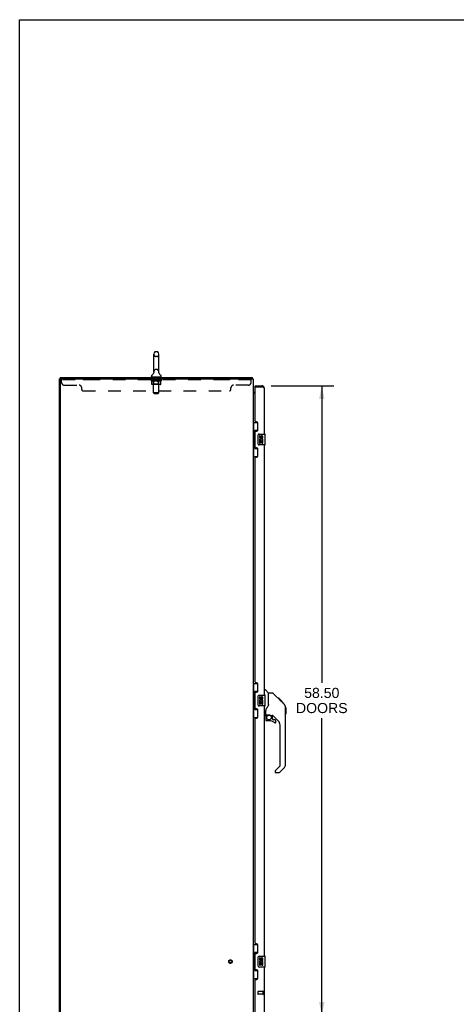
# Model space of a CAD drawing. Header units: inches. Extents: x 0 to 212, y 0 to 138.
# Tile 5 of 20: x 0 to 41, y 46 to 138. Entities that reach past the tile are written whole.
import ezdxf

# ---------------------------------------------------------------- set-up
doc = ezdxf.new("R2010")
doc.units = ezdxf.units.IN
doc.header["$LTSCALE"] = 11.6875
doc.header["$MEASUREMENT"] = 0
doc.linetypes.add('HIDDEN', pattern=[0.2, 0.1, -0.1])
doc.layers.get('0').update_dxf_attribs({"linetype": 'CONTINUOUS'})
for name, color, linetype in [('02___PRT_ALL_AXES', 7, 'CONTINUOUS'), ('DEFAULT_2', 8, 'HIDDEN'), ('DIMENSIONS', 7, 'CONTINUOUS')]:
    doc.layers.add(name, color=color, linetype=linetype)
doc.styles.get("Standard").update_dxf_attribs({"font": 'arial.ttf'})
doc.dimstyles.new('DIMSTYLE_1', dxfattribs={"dimtxt": 0.9375, "dimasz": 1.25, "dimexe": 0.09, "dimexo": 0.07, "dimgap": 0.0375, "dimtad": 0, "dimtih": 1, "dimtoh": 1, "dimzin": 4, "dimdsep": 46, "dimtxsty": 'Standard', "dimblk": '_FILLED', "dimblk1": '_FILLED', "dimblk2": '_FILLED', "dimcen": 0.09, "dimazin": 1, "dimtfac": 1, "dimtdec": 3, "dimtofl": 0, "dimtmove": 0, "dimatfit": 3, "dimldrblk": '_FILLED', "dimfxl": 0, "dimtolj": 1, "dimtzin": 4, "dimarcsym": 0})

# ---------------------------------------------------------------- blocks, each defined once
blk = doc.blocks.new('_FILLED')
at = {"color": 0, "linetype": 'ByBlock'}
blk.add_solid([(0, 0), (-1, 0.2), (-1, -0.2)], dxfattribs=at)
blk = doc.blocks.new('*D18')
at = {"layer": 'DIMENSIONS', "color": 2, "linetype": 'Continuous'}
for p, q in [((23.396, 103.5), (29.227, 103.5)), ((28.102, 103.5), (28.102, 75.901)), ((28.102, 45), (28.102, 72.62)), ((23.396, 45), (29.227, 45))]:
    blk.add_line(p, q, dxfattribs=at)
at = {"layer": 'DIMENSIONS', "color": 2, "linetype": 'Continuous', "xscale": 1.25, "yscale": 1.25, "zscale": 1.25}
for p, rotation in [((28.102, 103.5), 90), ((28.102, 45), 270)]:
    blk.add_blockref('_FILLED', p, dxfattribs=dict(at, rotation=rotation))
at = {"layer": 'DIMENSIONS', "color": 2, "linetype": 'Continuous', "insert": (28.102, 75.432), "char_height": 0.9375, "width": 4.79554, "attachment_point": 2, "line_spacing_factor": 0.9}
blk.add_mtext('58.50\\PDOORS', dxfattribs=at)

msp = doc.modelspace()

# ---------------------------------------------------------------- linework, layer by layer
at = {"color": 7, "linetype": 'Continuous'}
for p, q in [((0, 0), (0, 137.5)), ((0, 137.5), (212.5, 137.5)), ((12.468, 104.773), (12.468, 106.436)), ((12.773, 106.658), (12.645, 106.658)), ((12.951, 104.773), (12.951, 106.436)), ((12.257, 104.34), (12.257, 104.378)), ((12.272, 104.28), (12.272, 104.25)), ((13.147, 104.28), (12.272, 104.28)), ((12.471, 104.703), (12.47, 104.699)), ((12.471, 104.737), (12.471, 104.733)), ((12.471, 104.733), (12.471, 104.729)), ((12.471, 104.729), (12.472, 104.724)), ((12.472, 104.712), (12.471, 104.707)), ((12.471, 104.707), (12.471, 104.703)), ((12.472, 104.724), (12.472, 104.72)), ((12.472, 104.72), (12.472, 104.716)), ((12.472, 104.716), (12.472, 104.711)), ((12.947, 104.729), (12.948, 104.733)), ((12.947, 104.72), (12.947, 104.724)), ((12.947, 104.716), (12.947, 104.72)), ((12.947, 104.712), (12.947, 104.716)), ((12.947, 104.707), (12.947, 104.712)), ((12.947, 104.703), (12.947, 104.707)), ((12.948, 104.699), (12.947, 104.703)), ((13.147, 104.28), (13.147, 104.25)), ((13.161, 104.34), (13.161, 104.378)), ((3.761, 104.146), (3.709, 104.146)), ((3.761, 104.25), (3.761, 104.146)), ((3.761, 104.25), (21.632, 104.25)), ((21.632, 104.25), (21.632, 104.146)), ((21.645, 104.205), (21.644, 104.22)), ((21.659, 104.154), (21.649, 104.146)), ((21.913, 103.396), (21.913, 103.5)), ((21.933, 103.396), (21.913, 103.396)), ((22.521, 103.5), (22.521, 103.396)), ((21.716, 102.889), (21.714, 102.887)), ((21.852, 102.854), (21.913, 102.854)), ((21.709, 100.075), (22.15, 100.075)), ((21.748, 100.075), (21.748, 99.05)), ((22.113, 100.075), (22.113, 99.295)), ((21.727, 99.05), (21.727, 97.95)), ((21.727, 99.05), (21.849, 99.05)), ((21.849, 99.081), (21.849, 99.101)), ((21.849, 97.95), (21.849, 99.05)), ((21.886, 99.34), (21.886, 97.66)), ((22.113, 99.34), (21.886, 99.34)), ((22.172, 98.1), (22.172, 98.9)), ((22.272, 99), (22.812, 99)), ((22.827, 98.015), (22.827, 98.985)), ((21.727, 97.95), (21.849, 97.95)), ((21.748, 97.95), (21.748, 96.925)), ((21.849, 97.9), (21.849, 97.92)), ((22.812, 98), (22.272, 98)), ((21.886, 97.66), (22.113, 97.66)), ((22.113, 97.705), (22.113, 96.925)), ((21.709, 96.925), (22.15, 96.925)), ((21.709, 75.825), (22.15, 75.825)), ((21.748, 75.825), (21.748, 74.8)), ((21.886, 75.09), (21.886, 73.41)), ((22.113, 75.09), (21.886, 75.09)), ((22.113, 75.825), (22.113, 75.045)), ((22.767, 75.254), (22.83, 75.254)), ((23.155, 74.945), (22.858, 75.243)), ((21.727, 74.8), (21.849, 74.8)), ((21.727, 74.8), (21.727, 73.7)), ((21.849, 74.831), (21.849, 74.851)), ((21.849, 73.7), (21.849, 74.8)), ((22.172, 73.85), (22.172, 74.65)), ((22.272, 74.75), (22.812, 74.75)), ((22.827, 73.765), (22.827, 74.735)), ((23.522, 74.939), (23.161, 74.939)), ((23.161, 73.835), (23.161, 74.939)), ((24.343, 74.151), (23.578, 74.916)), ((24.099, 74.462), (24.032, 74.462)), ((24.106, 74.455), (24.04, 74.455)), ((24.116, 74.445), (24.049, 74.445)), ((24.123, 74.438), (24.056, 74.438)), ((24.131, 74.43), (24.064, 74.43)), ((24.15, 74.411), (24.083, 74.411)), ((24.099, 74.462), (24.426, 74.135)), ((24.173, 74.388), (24.106, 74.388)), ((24.196, 74.365), (24.129, 74.365)), ((24.22, 74.341), (24.153, 74.341)), ((24.244, 74.317), (24.177, 74.317)), ((24.267, 74.294), (24.2, 74.294)), ((24.289, 74.271), (24.223, 74.271)), ((24.31, 74.251), (24.243, 74.251)), ((24.327, 74.234), (24.26, 74.234)), ((24.34, 74.221), (24.273, 74.221)), ((24.344, 74.217), (24.277, 74.217)), ((24.346, 74.215), (24.279, 74.215)), ((24.347, 74.214), (24.28, 74.214)), ((24.347, 74.213), (24.281, 74.213)), ((24.316, 74.178), (24.282, 74.212)), ((24.35, 74.211), (24.283, 74.211)), ((24.354, 74.206), (24.288, 74.206)), ((24.36, 74.2), (24.294, 74.2)), ((24.374, 74.187), (24.307, 74.187)), ((24.342, 74.151), (24.316, 74.178)), ((24.389, 74.172), (24.322, 74.172)), ((24.397, 74.164), (24.33, 74.164)), ((24.404, 74.157), (24.337, 74.157)), ((24.342, 74.151), (24.621, 73.873)), ((24.416, 74.145), (24.349, 74.145)), ((24.421, 74.14), (24.354, 74.14)), ((24.424, 74.137), (24.357, 74.137)), ((24.426, 74.135), (24.359, 74.135)), ((24.426, 74.135), (24.359, 74.135)), ((24.425, 74.135), (24.359, 74.135)), ((24.51, 74.05), (24.426, 74.135)), ((21.727, 73.7), (21.849, 73.7)), ((21.748, 73.7), (21.748, 72.675)), ((21.849, 73.65), (21.849, 73.67)), ((21.886, 73.41), (22.113, 73.41)), ((22.113, 73.455), (22.113, 72.675)), ((22.812, 73.75), (22.272, 73.75)), ((22.885, 72.912), (22.885, 73.319)), ((23.161, 73.897), (23.14, 73.841)), ((24.444, 74.05), (24.51, 74.05)), ((24.512, 74.049), (24.445, 74.049)), ((24.515, 74.046), (24.448, 74.046)), ((24.512, 74.049), (24.515, 74.046)), ((24.735, 73.618), (24.735, 73.624)), ((24.736, 68.311), (24.736, 73.595)), ((24.748, 73.599), (24.748, 73.013)), ((21.709, 72.675), (22.15, 72.675)), ((22.767, 72.872), (22.846, 72.872)), ((22.885, 72.695), (22.885, 72.457)), ((22.905, 72.914), (23.2, 72.914)), ((22.943, 72.834), (23.023, 72.914)), ((22.949, 72.828), (22.946, 72.831)), ((22.953, 72.824), (22.949, 72.828)), ((22.957, 72.82), (22.953, 72.824)), ((23.2, 72.378), (22.964, 72.378)), ((23.385, 72.872), (23.473, 72.872)), ((23.515, 72.541), (23.515, 72.868)), ((23.519, 72.533), (23.591, 72.461)), ((24.051, 72.376), (23.55, 72.878)), ((23.752, 72.457), (23.599, 72.457)), ((23.83, 72.259), (23.83, 72.378)), ((24.224, 68.226), (24.224, 71.959)), ((23.752, 67.701), (23.752, 67.636)), ((23.765, 67.734), (24.201, 68.17)), ((24.62, 68.033), (24.168, 67.581)), ((23.83, 67.558), (24.113, 67.558)), ((21.709, 51.575), (22.15, 51.575)), ((21.748, 51.575), (21.748, 50.55)), ((22.113, 51.575), (22.113, 50.795)), ((21.727, 50.55), (21.849, 50.55)), ((21.727, 50.55), (21.727, 49.45)), ((21.849, 50.581), (21.849, 50.601)), ((21.849, 49.45), (21.849, 50.55)), ((22.113, 50.84), (21.886, 50.84)), ((21.886, 50.84), (21.886, 49.16)), ((22.172, 49.6), (22.172, 50.4)), ((22.272, 50.5), (22.812, 50.5)), ((22.827, 49.515), (22.827, 50.485)), ((21.727, 49.45), (21.849, 49.45)), ((21.748, 49.45), (21.748, 48.425)), ((21.849, 49.4), (21.849, 49.42)), ((22.812, 49.5), (22.272, 49.5)), ((21.886, 49.16), (22.113, 49.16)), ((22.113, 49.205), (22.113, 48.425)), ((21.709, 48.425), (22.15, 48.425))]:
    msp.add_line(p, q, dxfattribs=at)
at = {"color": 3, "linetype": 'Continuous'}
for p, q in [((3.709, 44.354), (3.709, 104.146)), ((3.761, 104.146), (21.709, 104.146)), ((3.761, 104.084), (3.761, 44.417)), ((21.709, 104.146), (21.709, 44.354)), ((21.913, 103.5), (22.521, 103.5)), ((21.913, 100.208), (21.913, 103.376)), ((21.933, 103.396), (22.521, 103.396)), ((22.556, 103.383), (22.521, 103.396)), ((22.573, 103.377), (22.556, 103.383)), ((22.585, 103.373), (22.573, 103.377)), ((22.596, 103.368), (22.585, 103.373)), ((22.607, 103.364), (22.596, 103.368)), ((21.913, 102.802), (21.709, 102.802)), ((22.767, 99), (22.767, 103.254)), ((22.033, 100.148), (21.973, 100.148)), ((22.163, 99.398), (22.163, 100.018)), ((21.913, 97.793), (21.913, 99.208)), ((21.973, 99.268), (22.033, 99.268)), ((22.767, 74.75), (22.767, 98)), ((22.033, 97.733), (21.973, 97.733)), ((22.163, 96.983), (22.163, 97.603)), ((21.913, 75.958), (21.913, 96.793)), ((21.973, 96.853), (22.033, 96.853)), ((22.033, 75.898), (21.973, 75.898)), ((21.973, 75.018), (22.033, 75.018)), ((22.163, 75.148), (22.163, 75.768)), ((21.913, 73.543), (21.913, 74.958)), ((22.033, 73.483), (21.973, 73.483)), ((22.163, 72.733), (22.163, 73.353)), ((22.767, 50.5), (22.767, 73.75)), ((21.913, 51.708), (21.913, 72.543)), ((21.973, 72.603), (22.033, 72.603)), ((22.033, 51.648), (21.973, 51.648)), ((22.163, 50.898), (22.163, 51.518)), ((21.913, 49.293), (21.913, 50.708)), ((21.973, 50.768), (22.033, 50.768)), ((22.767, 45.247), (22.767, 49.5)), ((22.033, 49.233), (21.973, 49.233)), ((22.163, 48.483), (22.163, 49.103)), ((21.913, 45.124), (21.913, 48.293)), ((21.973, 48.353), (22.033, 48.353))]:
    msp.add_line(p, q, dxfattribs=at)
at = {"color": 7, "linetype": 'Continuous'}
for points in [[(12.947, 104.724), (12.947, 104.729), (12.948, 104.733), (12.948, 104.737)], [(21.644, 104.22), (21.644, 104.225), (21.643, 104.229), (21.643, 104.233), (21.642, 104.236), (21.641, 104.239), (21.64, 104.242), (21.639, 104.245), (21.638, 104.247), (21.637, 104.248), (21.636, 104.249), (21.635, 104.25), (21.633, 104.25), (21.632, 104.25)], [(21.659, 104.154), (21.657, 104.156), (21.655, 104.158), (21.654, 104.162), (21.652, 104.165), (21.651, 104.17), (21.65, 104.174), (21.649, 104.179), (21.648, 104.184), (21.647, 104.189), (21.646, 104.194), (21.646, 104.2), (21.645, 104.205)], [(21.714, 102.887), (21.713, 102.886), (21.712, 102.884), (21.711, 102.882), (21.71, 102.881), (21.71, 102.879), (21.709, 102.878), (21.709, 102.877)], [(21.721, 102.894), (21.719, 102.893), (21.718, 102.891), (21.716, 102.889)], [(21.738, 102.911), (21.738, 102.91), (21.738, 102.91), (21.738, 102.909), (21.738, 102.909), (21.737, 102.908), (21.736, 102.907), (21.735, 102.906), (21.734, 102.905), (21.732, 102.903), (21.731, 102.902), (21.729, 102.901), (21.727, 102.899), (21.725, 102.898), (21.723, 102.896), (21.721, 102.894)], [(21.886, 99.317), (21.886, 99.313), (21.887, 99.31), (21.888, 99.306), (21.889, 99.301), (21.891, 99.297), (21.893, 99.291), (21.895, 99.286), (21.898, 99.28), (21.902, 99.273), (21.906, 99.267), (21.91, 99.259), (21.915, 99.251), (21.92, 99.243), (21.922, 99.239)], [(22.172, 98.9), (22.173, 98.907), (22.173, 98.913), (22.174, 98.919), (22.175, 98.925), (22.177, 98.931), (22.179, 98.937)], [(22.179, 98.064), (22.177, 98.07), (22.175, 98.076), (22.174, 98.082), (22.173, 98.088), (22.173, 98.094), (22.172, 98.1)], [(21.922, 97.761), (21.92, 97.758), (21.915, 97.75), (21.91, 97.742), (21.906, 97.734), (21.902, 97.727), (21.898, 97.721), (21.895, 97.715), (21.893, 97.709), (21.891, 97.704), (21.889, 97.7), (21.888, 97.695), (21.887, 97.691), (21.886, 97.688), (21.886, 97.684)], [(21.886, 75.067), (21.886, 75.063), (21.887, 75.06), (21.888, 75.056), (21.889, 75.051), (21.891, 75.047), (21.893, 75.041), (21.895, 75.036), (21.898, 75.03), (21.902, 75.023), (21.906, 75.017), (21.91, 75.009), (21.915, 75.001), (21.92, 74.993), (21.922, 74.989)], [(22.172, 74.65), (22.173, 74.657), (22.173, 74.663), (22.174, 74.669), (22.175, 74.675), (22.177, 74.681), (22.179, 74.687)], [(23.578, 74.916), (23.57, 74.923), (23.561, 74.929), (23.552, 74.933), (23.543, 74.937), (23.532, 74.939), (23.522, 74.939)], [(24.282, 74.212), (24.26, 74.234), (24.238, 74.256), (24.215, 74.279)], [(21.922, 73.511), (21.92, 73.508), (21.915, 73.5), (21.91, 73.492), (21.906, 73.484), (21.902, 73.477), (21.898, 73.471), (21.895, 73.465), (21.893, 73.459), (21.891, 73.454), (21.889, 73.45), (21.888, 73.445), (21.887, 73.441), (21.886, 73.438), (21.886, 73.434)], [(22.179, 73.814), (22.177, 73.82), (22.175, 73.826), (22.174, 73.832), (22.173, 73.838), (22.173, 73.844), (22.172, 73.85)], [(22.939, 73.489), (22.928, 73.473), (22.913, 73.444), (22.9, 73.412), (22.891, 73.378), (22.886, 73.343), (22.885, 73.319)], [(23.14, 73.841), (23.11, 73.771), (23.073, 73.7), (23.031, 73.628), (22.983, 73.554), (22.939, 73.489)], [(24.736, 73.595), (24.735, 73.624), (24.729, 73.665), (24.72, 73.706), (24.706, 73.745), (24.688, 73.783), (24.666, 73.819), (24.641, 73.851), (24.621, 73.873)], [(22.957, 72.82), (22.948, 72.81), (22.939, 72.799), (22.932, 72.787), (22.925, 72.775), (22.919, 72.763), (22.914, 72.75), (22.91, 72.736), (22.908, 72.723), (22.906, 72.709), (22.905, 72.695)], [(22.946, 72.831), (22.945, 72.832), (22.944, 72.833), (22.943, 72.834), (22.943, 72.834)], [(23.2, 72.914), (23.207, 72.914), (23.227, 72.913), (23.248, 72.91), (23.269, 72.906), (23.289, 72.902), (23.307, 72.896), (23.323, 72.891), (23.337, 72.886), (23.349, 72.882), (23.359, 72.878), (23.368, 72.875), (23.376, 72.873)], [(23.376, 72.873), (23.384, 72.872), (23.385, 72.872)], [(21.886, 50.817), (21.886, 50.813), (21.887, 50.81), (21.888, 50.806), (21.889, 50.801), (21.891, 50.797), (21.893, 50.791), (21.895, 50.786), (21.898, 50.78), (21.902, 50.773), (21.906, 50.767), (21.91, 50.759), (21.915, 50.751), (21.92, 50.743), (21.922, 50.739)], [(22.172, 50.4), (22.173, 50.407), (22.173, 50.413), (22.174, 50.419), (22.175, 50.425), (22.177, 50.431), (22.179, 50.437)], [(22.179, 49.564), (22.177, 49.57), (22.175, 49.576), (22.174, 49.582), (22.173, 49.588), (22.173, 49.594), (22.172, 49.6)], [(21.922, 49.261), (21.92, 49.258), (21.915, 49.25), (21.91, 49.242), (21.906, 49.234), (21.902, 49.227), (21.898, 49.221), (21.895, 49.215), (21.893, 49.209), (21.891, 49.204), (21.889, 49.2), (21.888, 49.195), (21.887, 49.191), (21.886, 49.188), (21.886, 49.184)]]:
    msp.add_lwpolyline(points, dxfattribs=at)
at = {"color": 3, "linetype": 'Continuous'}
msp.add_lwpolyline([(22.767, 103.254), (22.767, 103.256), (22.767, 103.258), (22.767, 103.26), (22.766, 103.263), (22.766, 103.265), (22.765, 103.267), (22.764, 103.269), (22.763, 103.271), (22.762, 103.273), (22.76, 103.276), (22.759, 103.278), (22.757, 103.28), (22.756, 103.282), (22.754, 103.284), (22.752, 103.286), (22.75, 103.288), (22.747, 103.291), (22.745, 103.293), (22.742, 103.295), (22.74, 103.297), (22.737, 103.299), (22.734, 103.301), (22.731, 103.304), (22.728, 103.306), (22.725, 103.308), (22.722, 103.31), (22.718, 103.312), (22.715, 103.314), (22.711, 103.317), (22.707, 103.319), (22.703, 103.321), (22.699, 103.323), (22.695, 103.325), (22.691, 103.327), (22.687, 103.329), (22.682, 103.332), (22.678, 103.334), (22.673, 103.336), (22.668, 103.338), (22.664, 103.34), (22.659, 103.342), (22.654, 103.345), (22.649, 103.347), (22.644, 103.349), (22.639, 103.351), (22.634, 103.353), (22.628, 103.355), (22.623, 103.358), (22.607, 103.364)], dxfattribs=at)
at = {"color": 7, "linetype": 'Continuous'}
msp.add_circle((23.2, 72.674), 0.217, dxfattribs=at)
for centre, radius, start, end in [((12.709, 106.436), 0.241, 123.18477, 180), ((12.645, 106.533), 0.125, 90, 123.18477), ((12.773, 106.533), 0.125, 56.81523, 90), ((12.709, 106.436), 0.241, 0, 56.81523), ((12.382, 104.378), 0.125, 126.74165, 180), ((12.317, 104.34), 0.06, 180, 270), ((12.008, 104.879), 0.5, 306.74144, 337.18423), ((12.709, 104.773), 0.241, 180, 188.65001), ((12.709, 104.773), 0.241, 351.34999, 360), ((13.41, 104.879), 0.5, 202.81578, 233.25856), ((13.101, 104.34), 0.06, 270, 360), ((13.036, 104.378), 0.125, 0, 53.25835), ((21.463, 104.004), 0.246, 35.33048, 37.39407), ((22.521, 103.254), 0.142, 48.63302, 90), ((22.603, 103.11), 0.26, 90, 92.63391), ((21.852, 102.997), 0.142, 180, 270), ((22.272, 98.9), 0.1, 90, 158.79459), ((22.812, 98.985), 0.015, 0, 90), ((22.272, 98.1), 0.1, 201.20502, 270), ((22.812, 98.015), 0.015, 270, 360), ((22.83, 75.215), 0.0394, 45, 90), ((22.272, 74.65), 0.1, 90, 158.79459), ((22.812, 74.735), 0.015, 0, 90), ((23.141, 74.931), 0.0197, 0, 45), ((22.272, 73.85), 0.1, 201.20502, 270), ((22.812, 73.765), 0.015, 270, 360), ((24.728, 73.599), 0.0197, 0, 68.93953), ((22.846, 72.912), 0.0394, 270, 360), ((22.905, 72.934), 0.0197, 180, 270), ((23.082, 72.695), 0.197, 135, 180), ((22.964, 72.457), 0.0787, 180, 270), ((23.2, 71.591), 0.787, 50.4788, 90), ((23.473, 72.676), 0.197, 52.51213, 90), ((23.527, 72.541), 0.0118, 180, 225), ((23.599, 72.469), 0.0118, 225, 270), ((23.752, 72.259), 0.0787, 230.4788, 360), ((23.752, 72.378), 0.0787, 0, 90), ((23.633, 71.959), 0.591, 0, 45), ((24.728, 73.013), 0.0197, 293.60704, 360), ((23.799, 67.701), 0.0472, 135, 180), ((24.145, 68.226), 0.0787, 315, 360), ((24.342, 68.311), 0.394, 315, 360), ((23.83, 67.636), 0.0787, 180, 270), ((24.113, 67.636), 0.0787, 270, 315), ((22.272, 50.4), 0.1, 90, 158.79459), ((22.812, 50.485), 0.015, 0, 90), ((22.272, 49.6), 0.1, 201.20502, 270), ((22.812, 49.515), 0.015, 270, 360)]:
    msp.add_arc(centre, radius, start, end, dxfattribs=at)
at = {"color": 3, "linetype": 'Continuous'}
for centre, radius, start, end in [((3.824, 104.084), 0.0625, 90, 180), ((21.933, 103.376), 0.02, 90, 180), ((22.521, 103.254), 0.246, 0, 90), ((21.973, 100.208), 0.06, 180, 270), ((22.033, 100.018), 0.13, 0, 90), ((21.973, 99.208), 0.06, 90, 180), ((22.033, 99.398), 0.13, 270, 360), ((21.973, 97.793), 0.06, 180, 270), ((22.033, 97.603), 0.13, 0, 90), ((22.033, 96.983), 0.13, 270, 360), ((21.973, 96.793), 0.06, 90, 180), ((21.973, 75.958), 0.06, 180, 270), ((21.973, 74.958), 0.06, 90, 180), ((22.033, 75.768), 0.13, 0, 90), ((22.033, 75.148), 0.13, 270, 360), ((21.973, 73.543), 0.06, 180, 270), ((22.033, 73.353), 0.13, 0, 90), ((21.973, 72.543), 0.06, 90, 180), ((22.033, 72.733), 0.13, 270, 360), ((21.973, 51.708), 0.06, 180, 270), ((22.033, 51.518), 0.13, 0, 90), ((21.973, 50.708), 0.06, 90, 180), ((22.033, 50.898), 0.13, 270, 360), ((21.973, 49.293), 0.06, 180, 270), ((22.033, 49.103), 0.13, 0, 90), ((22.033, 48.483), 0.13, 270, 360), ((21.973, 48.293), 0.06, 90, 180)]:
    msp.add_arc(centre, radius, start, end, dxfattribs=at)
at = {"color": 7, "linetype": 'Continuous'}
for centre, start_param, end_param in [((21.953, 99.091), 0.699287, 1.51401), ((21.953, 99.091), -4.655602, -3.84088), ((21.953, 97.91), 0.699287, 1.51401), ((21.953, 97.91), -4.655602, -3.84088), ((21.953, 74.841), 0.699287, 1.51401), ((21.953, 74.841), -4.655602, -3.84088), ((21.953, 73.66), 0.699287, 1.51401), ((21.953, 73.66), -4.655602, -3.84088), ((21.953, 50.591), 0.699287, 1.51401), ((21.953, 50.591), -4.655602, -3.84088), ((21.953, 49.41), 0.699287, 1.51401), ((21.953, 49.41), -4.655602, -3.84088)]:
    msp.add_ellipse(centre, major_axis=(0, 0.18), ratio=0.579493, start_param=start_param, end_param=end_param, dxfattribs=at)
at = {"layer": '02___PRT_ALL_AXES', "color": 8, "linetype": 'HIDDEN'}
for p, q in [((5.897, 104.146), (5.897, 104.042)), ((6.772, 104.146), (5.897, 104.146)), ((6.772, 104.042), (5.897, 104.042)), ((6.772, 104.146), (6.772, 104.042)), ((12.272, 104.042), (12.272, 104.146)), ((13.147, 104.146), (12.272, 104.146)), ((13.147, 104.042), (12.272, 104.042)), ((13.147, 104.042), (13.147, 104.146)), ((18.647, 104.146), (18.647, 104.042)), ((19.522, 104.146), (18.647, 104.146)), ((19.522, 104.042), (18.647, 104.042)), ((19.522, 104.146), (19.522, 104.042)), ((22.62, 47.228), (22.173, 47.228)), ((22.62, 46.98), (22.173, 46.98)), ((22.62, 47.228), (22.62, 46.98))]:
    msp.add_line(p, q, dxfattribs=at)
at = {"layer": '02___PRT_ALL_AXES', "color": 7, "linetype": 'Continuous'}
for p, q in [((22.31, 98.846), (22.31, 98.71)), ((22.373, 98.846), (22.31, 98.846)), ((22.373, 98.71), (22.373, 98.846)), ((22.31, 98.385), (22.31, 98.155)), ((22.328, 98.385), (22.31, 98.385)), ((22.31, 98.155), (22.373, 98.155)), ((22.363, 98.385), (22.39, 98.404)), ((22.363, 98.385), (22.624, 98.385)), ((22.373, 98.155), (22.373, 98.322)), ((22.373, 98.322), (22.438, 98.322)), ((22.438, 98.772), (22.438, 98.703)), ((22.438, 98.322), (22.438, 98.186)), ((22.438, 98.186), (22.499, 98.186)), ((22.499, 98.71), (22.499, 98.752)), ((22.499, 98.186), (22.499, 98.322)), ((22.499, 98.322), (22.561, 98.322)), ((22.554, 98.421), (22.611, 98.396)), ((22.561, 98.752), (22.561, 98.616)), ((22.561, 98.616), (22.624, 98.616)), ((22.561, 98.322), (22.561, 98.155)), ((22.561, 98.155), (22.624, 98.155)), ((22.624, 98.616), (22.624, 98.752)), ((22.624, 98.155), (22.624, 98.385)), ((22.373, 74.596), (22.31, 74.596)), ((22.31, 74.596), (22.31, 74.46)), ((22.328, 74.135), (22.31, 74.135)), ((22.31, 74.135), (22.31, 73.905)), ((22.363, 74.135), (22.39, 74.154)), ((22.363, 74.135), (22.624, 74.135)), ((22.373, 74.46), (22.373, 74.596)), ((22.438, 74.522), (22.438, 74.453)), ((22.499, 74.46), (22.499, 74.502)), ((22.554, 74.171), (22.611, 74.146)), ((22.561, 74.502), (22.561, 74.366)), ((22.561, 74.366), (22.624, 74.366)), ((22.624, 74.366), (22.624, 74.502)), ((22.624, 73.905), (22.624, 74.135)), ((22.31, 73.905), (22.373, 73.905)), ((22.373, 74.072), (22.438, 74.072)), ((22.373, 73.905), (22.373, 74.072)), ((22.438, 74.072), (22.438, 73.936)), ((22.438, 73.936), (22.499, 73.936)), ((22.499, 74.072), (22.561, 74.072)), ((22.499, 73.936), (22.499, 74.072)), ((22.561, 74.072), (22.561, 73.905)), ((22.561, 73.905), (22.624, 73.905)), ((22.373, 50.346), (22.31, 50.346)), ((22.31, 50.346), (22.31, 50.21)), ((22.373, 50.21), (22.373, 50.346)), ((22.328, 49.885), (22.31, 49.885)), ((22.31, 49.885), (22.31, 49.655)), ((22.31, 49.655), (22.373, 49.655)), ((22.363, 49.885), (22.39, 49.904)), ((22.363, 49.885), (22.624, 49.885)), ((22.373, 49.822), (22.438, 49.822)), ((22.373, 49.655), (22.373, 49.822)), ((22.438, 50.272), (22.438, 50.203)), ((22.438, 49.822), (22.438, 49.686)), ((22.438, 49.686), (22.499, 49.686)), ((22.499, 50.21), (22.499, 50.252)), ((22.499, 49.822), (22.561, 49.822)), ((22.499, 49.686), (22.499, 49.822)), ((22.554, 49.921), (22.611, 49.896)), ((22.561, 50.252), (22.561, 50.116)), ((22.561, 50.116), (22.624, 50.116)), ((22.561, 49.822), (22.561, 49.655)), ((22.561, 49.655), (22.624, 49.655)), ((22.624, 50.116), (22.624, 50.252)), ((22.624, 49.655), (22.624, 49.885))]:
    msp.add_line(p, q, dxfattribs=at)
at = {"layer": '02___PRT_ALL_AXES', "color": 8, "linetype": 'HIDDEN'}
msp.add_circle((19.605, 50), 0.124, dxfattribs=at)
at = {"layer": '02___PRT_ALL_AXES', "color": 7, "linetype": 'Continuous'}
for centre, radius, start, end in [((22.53, 98.752), 0.0943, 68.69989, 167.43379), ((22.53, 98.752), 0.0314, 0, 180.04847), ((22.53, 98.752), 0.0943, 0, 68.67039), ((22.404, 98.71), 0.0943, 180, 360), ((22.464, 98.458), 0.154, 161.41988, 206.19629), ((22.467, 98.458), 0.157, 336.59665, 161.87913), ((22.467, 98.458), 0.157, 205.73705, 207.8532), ((22.404, 98.71), 0.0314, 180, 261.22946), ((22.467, 98.458), 0.0943, 336.59665, 215.11217), ((22.404, 98.715), 0.0362, 263.42855, 341.76278), ((22.404, 74.46), 0.0943, 180, 360), ((22.464, 74.208), 0.154, 161.41988, 206.19629), ((22.467, 74.208), 0.157, 336.59665, 161.87913), ((22.467, 74.208), 0.157, 205.73705, 207.8532), ((22.404, 74.46), 0.0314, 180, 261.22946), ((22.467, 74.208), 0.0943, 336.59665, 215.11217), ((22.404, 74.465), 0.0362, 263.42855, 341.76278), ((22.53, 74.502), 0.0943, 68.69989, 167.43379), ((22.53, 74.502), 0.0314, 0, 180.04847), ((22.53, 74.502), 0.0943, 0, 68.67039), ((22.53, 50.252), 0.0943, 68.69989, 167.43379), ((22.53, 50.252), 0.0943, 0, 68.67039), ((22.404, 50.21), 0.0943, 180, 360), ((22.464, 49.958), 0.154, 161.41988, 206.19629), ((22.467, 49.958), 0.157, 336.59665, 161.87913), ((22.467, 49.958), 0.157, 205.73705, 207.8532), ((22.404, 50.21), 0.0314, 180, 261.22946), ((22.467, 49.958), 0.0943, 336.59665, 215.11217), ((22.404, 50.215), 0.0362, 263.42855, 341.76278), ((22.53, 50.252), 0.0314, 0, 180.04847)]:
    msp.add_arc(centre, radius, start, end, dxfattribs=at)
at = {"layer": 'DEFAULT_2', "color": 8, "linetype": 'HIDDEN'}
for p, q in [((12.773, 106.213), (12.645, 106.213)), ((12.459, 104.28), (12.459, 104.25)), ((12.773, 104.995), (12.645, 104.995)), ((12.959, 104.28), (12.959, 104.25)), ((3.897, 103.801), (3.897, 104.146)), ((21.522, 104.042), (3.897, 104.042)), ((4.147, 103.551), (5.522, 103.551)), ((12.203, 104.005), (12.203, 104.037)), ((12.203, 104.037), (12.448, 104.037)), ((12.28, 103.951), (12.203, 104.005)), ((13.215, 104.005), (12.203, 104.005)), ((12.204, 104.037), (12.204, 104.041)), ((12.3, 104.04), (12.204, 104.041)), ((12.211, 104.037), (12.211, 104.042)), ((12.218, 104.034), (12.218, 104.037)), ((12.218, 104.034), (13.201, 104.034)), ((12.225, 104.034), (12.225, 104.037)), ((12.226, 104.034), (12.226, 104.037)), ((12.234, 104.037), (12.234, 104.042)), ((12.247, 104.034), (12.247, 104.037)), ((12.248, 104.034), (12.248, 104.037)), ((12.271, 104.037), (12.271, 104.042)), ((12.28, 103.626), (12.28, 103.951)), ((12.28, 103.951), (12.292, 103.943)), ((12.282, 104.034), (12.282, 104.037)), ((12.285, 104.034), (12.285, 104.037)), ((12.304, 103.936), (12.292, 103.943)), ((12.3, 104.037), (12.3, 104.04)), ((12.316, 103.929), (12.304, 103.936)), ((13.102, 103.596), (12.315, 103.596)), ((12.327, 103.924), (12.316, 103.929)), ((12.321, 104.037), (12.321, 104.042)), ((12.323, 104.034), (12.323, 104.037)), ((12.323, 104.034), (12.323, 104.037)), ((12.326, 104.034), (12.326, 104.037)), ((12.339, 103.92), (12.327, 103.924)), ((12.331, 104.034), (12.331, 104.037)), ((12.331, 104.034), (12.331, 104.037)), ((12.334, 104.034), (12.334, 104.037)), ((12.337, 104.034), (12.337, 104.038)), ((12.35, 103.916), (12.339, 103.92)), ((12.34, 104.034), (12.34, 104.037)), ((12.425, 103.916), (12.35, 103.916)), ((12.352, 104.034), (12.352, 104.037)), ((12.366, 104.034), (12.366, 104.039)), ((12.366, 104.034), (12.366, 104.037)), ((12.383, 104.034), (12.383, 104.037)), ((12.384, 104.037), (12.384, 104.042)), ((12.392, 104.034), (12.392, 104.037)), ((12.395, 104.034), (12.395, 104.037)), ((12.402, 104.034), (12.402, 104.037)), ((12.411, 104.034), (12.411, 104.04)), ((12.424, 104.034), (12.424, 104.037)), ((12.425, 103.916), (12.437, 103.92)), ((12.426, 104.034), (12.426, 104.037)), ((12.459, 103.628), (12.427, 103.596)), ((12.448, 103.924), (12.436, 103.919)), ((12.448, 104.034), (12.448, 104.037)), ((12.459, 103.929), (12.448, 103.924)), ((12.501, 104.037), (12.452, 104.037)), ((12.456, 104.037), (12.456, 104.042)), ((12.459, 103.628), (12.459, 104.003)), ((12.471, 103.936), (12.459, 103.929)), ((12.959, 103.628), (12.459, 103.628)), ((12.46, 102.84), (12.46, 104.25)), ((12.462, 104.034), (12.462, 104.037)), ((12.465, 104.034), (12.465, 104.037)), ((12.47, 104.034), (12.47, 104.041)), ((12.483, 103.943), (12.471, 103.935)), ((12.473, 104.034), (12.473, 104.037)), ((12.482, 104.034), (12.482, 104.037)), ((12.494, 103.951), (12.482, 103.943)), ((12.494, 103.626), (12.494, 103.951)), ((12.494, 103.951), (12.518, 103.943)), ((12.501, 104.034), (12.501, 104.037)), ((12.561, 104.037), (12.514, 104.037)), ((12.541, 103.936), (12.518, 103.943)), ((12.53, 104.034), (12.53, 104.037)), ((12.536, 104.037), (12.536, 104.042)), ((12.539, 104.034), (12.539, 104.037)), ((12.563, 103.929), (12.54, 103.936)), ((12.541, 104.034), (12.541, 104.042)), ((12.543, 104.034), (12.543, 104.037)), ((12.549, 104.034), (12.549, 104.037)), ((12.561, 104.034), (12.561, 104.037)), ((12.586, 103.924), (12.563, 103.93)), ((12.626, 104.037), (12.582, 104.037)), ((12.608, 103.92), (12.585, 103.924)), ((12.593, 104.034), (12.593, 104.037)), ((12.63, 103.916), (12.608, 103.92)), ((12.618, 104.037), (12.709, 104.042)), ((12.621, 104.037), (12.621, 104.042)), ((12.622, 104.042), (12.621, 104.042)), ((12.622, 104.037), (12.622, 104.042)), ((12.622, 104.034), (12.622, 104.037)), ((12.625, 104.034), (12.625, 104.037)), ((12.626, 104.034), (12.626, 104.037)), ((12.626, 104.034), (12.626, 104.037)), ((12.788, 103.916), (12.63, 103.916)), ((12.693, 104.037), (12.654, 104.037)), ((12.658, 104.034), (12.658, 104.037)), ((12.693, 104.034), (12.693, 104.037)), ((12.707, 104.037), (12.707, 104.037)), ((12.707, 104.034), (12.707, 104.037)), ((12.707, 104.034), (12.707, 104.037)), ((12.709, 104.037), (12.709, 104.042)), ((12.709, 104.042), (12.801, 104.037)), ((12.711, 104.034), (12.711, 104.037)), ((12.711, 104.034), (12.711, 104.037)), ((12.711, 104.037), (12.711, 104.037)), ((12.726, 104.034), (12.726, 104.037)), ((12.726, 104.037), (12.764, 104.037)), ((12.76, 104.034), (12.76, 104.037)), ((12.788, 103.916), (12.81, 103.92)), ((12.792, 104.034), (12.792, 104.037)), ((12.793, 104.034), (12.793, 104.037)), ((12.793, 104.037), (12.836, 104.037)), ((12.794, 104.034), (12.794, 104.037)), ((12.797, 104.037), (12.797, 104.042)), ((12.797, 104.037), (12.797, 104.042)), ((12.797, 104.042), (12.797, 104.042)), ((12.797, 104.034), (12.797, 104.037)), ((12.832, 103.924), (12.81, 103.92)), ((12.826, 104.034), (12.826, 104.037)), ((12.855, 103.929), (12.832, 103.924)), ((12.877, 103.935), (12.854, 103.929)), ((12.857, 104.034), (12.857, 104.037)), ((12.857, 104.037), (12.904, 104.037)), ((12.869, 104.034), (12.869, 104.037)), ((12.875, 104.034), (12.875, 104.037)), ((12.899, 103.942), (12.876, 103.935)), ((12.878, 104.034), (12.878, 104.042)), ((12.879, 104.034), (12.879, 104.037)), ((12.882, 104.037), (12.882, 104.042)), ((12.888, 104.034), (12.888, 104.037)), ((12.922, 103.95), (12.899, 103.942)), ((12.905, 103.596), (12.907, 103.596)), ((12.911, 103.598), (12.913, 103.6)), ((12.913, 103.6), (12.915, 103.602)), ((12.917, 104.034), (12.917, 104.037)), ((12.917, 104.037), (12.967, 104.037)), ((12.922, 103.626), (12.922, 103.95)), ((12.922, 103.95), (12.933, 103.942)), ((12.945, 103.935), (12.933, 103.942)), ((12.936, 104.034), (12.936, 104.037)), ((12.956, 103.929), (12.944, 103.935)), ((12.945, 104.034), (12.945, 104.037)), ((12.948, 104.034), (12.948, 104.041)), ((12.953, 104.034), (12.953, 104.037)), ((12.966, 103.924), (12.955, 103.929)), ((12.957, 104.034), (12.957, 104.037)), ((12.958, 102.84), (12.958, 104.25)), ((12.959, 103.628), (12.959, 104.003)), ((12.959, 103.628), (12.991, 103.596)), ((12.962, 104.037), (12.962, 104.042)), ((12.977, 103.92), (12.966, 103.924)), ((12.971, 104.034), (12.971, 104.037)), ((12.971, 104.037), (13.132, 104.037)), ((12.988, 103.916), (12.977, 103.92)), ((13.071, 103.916), (12.988, 103.916)), ((12.992, 104.034), (12.992, 104.037)), ((12.995, 104.034), (12.995, 104.037)), ((13.007, 104.034), (13.007, 104.04)), ((13.016, 104.034), (13.016, 104.037)), ((13.024, 104.034), (13.024, 104.037)), ((13.027, 104.034), (13.027, 104.037)), ((13.035, 104.037), (13.035, 104.042)), ((13.036, 104.034), (13.036, 104.037)), ((13.052, 104.034), (13.052, 104.039)), ((13.052, 104.034), (13.052, 104.037)), ((13.067, 104.034), (13.067, 104.037)), ((13.071, 103.916), (13.082, 103.92)), ((13.078, 104.034), (13.078, 104.037)), ((13.082, 104.034), (13.082, 104.038)), ((13.092, 103.924), (13.082, 103.92)), ((13.084, 104.034), (13.084, 104.037)), ((13.087, 104.034), (13.087, 104.037)), ((13.087, 104.034), (13.087, 104.037)), ((13.103, 103.929), (13.092, 103.924)), ((13.093, 104.034), (13.093, 104.037)), ((13.095, 104.034), (13.095, 104.037)), ((13.096, 104.034), (13.096, 104.037)), ((13.097, 104.037), (13.097, 104.042)), ((13.114, 103.935), (13.103, 103.929)), ((13.125, 103.942), (13.114, 103.935)), ((13.136, 103.949), (13.125, 103.942)), ((13.134, 104.034), (13.134, 104.037)), ((13.136, 104.034), (13.136, 104.037)), ((13.136, 103.949), (13.215, 104.005)), ((13.136, 103.626), (13.136, 103.949)), ((13.148, 104.037), (13.148, 104.042)), ((13.17, 104.034), (13.17, 104.037)), ((13.172, 104.034), (13.172, 104.037)), ((13.185, 104.037), (13.185, 104.042)), ((13.193, 104.034), (13.193, 104.037)), ((13.194, 104.034), (13.194, 104.037)), ((13.201, 104.034), (13.201, 104.037)), ((13.208, 104.037), (13.208, 104.042)), ((13.215, 104.005), (13.215, 104.042)), ((21.272, 103.551), (19.897, 103.551)), ((21.522, 103.801), (21.522, 104.146)), ((5.772, 103.146), (5.772, 103.301)), ((5.897, 103.021), (19.522, 103.021)), ((12.52, 102.78), (12.46, 102.84)), ((12.958, 102.84), (12.46, 102.84)), ((12.52, 102.78), (12.898, 102.78)), ((12.898, 102.78), (12.958, 102.84)), ((19.647, 103.146), (19.647, 103.301)), ((22.163, 47.218), (22.163, 46.99)), ((22.62, 47.246), (22.62, 46.962)), ((22.663, 47.246), (22.663, 46.962))]:
    msp.add_line(p, q, dxfattribs=at)
for points in [[(12.315, 103.596), (12.311, 103.596), (12.306, 103.597), (12.302, 103.598), (12.299, 103.6), (12.295, 103.602), (12.291, 103.604), (12.288, 103.607), (12.286, 103.61), (12.283, 103.614), (12.282, 103.617), (12.281, 103.621), (12.28, 103.626)], [(12.511, 103.596), (12.509, 103.596), (12.507, 103.597), (12.505, 103.598), (12.503, 103.6), (12.502, 103.602), (12.5, 103.604), (12.498, 103.607), (12.497, 103.61), (12.496, 103.614), (12.495, 103.617), (12.495, 103.621), (12.494, 103.626)], [(12.907, 103.596), (12.909, 103.597), (12.911, 103.598)], [(12.915, 103.602), (12.917, 103.604), (12.918, 103.607), (12.92, 103.61), (12.921, 103.614)], [(12.917, 103.604), (12.918, 103.607), (12.92, 103.61)], [(12.921, 103.614), (12.921, 103.617), (12.922, 103.621), (12.922, 103.626)], [(12.921, 103.617), (12.922, 103.621), (12.922, 103.626)], [(13.102, 103.596), (13.106, 103.596), (13.11, 103.597), (13.114, 103.598), (13.118, 103.6), (13.122, 103.602), (13.125, 103.604), (13.128, 103.607), (13.131, 103.61), (13.133, 103.614), (13.135, 103.617), (13.136, 103.621), (13.136, 103.626)]]:
    msp.add_lwpolyline(points, dxfattribs=at)
for radius in [0.164, 0.124]:
    msp.add_circle((19.605, 50), radius, dxfattribs=at)
for centre, radius, start, end in [((12.709, 106.436), 0.241, 180, 236.81523), ((12.645, 106.338), 0.125, 236.81523, 270), ((12.773, 106.338), 0.125, 270, 303.18477), ((12.709, 106.436), 0.241, 303.18477, 360), ((12.43, 104.25), 0.03, 0, 90), ((12.709, 104.773), 0.241, 123.18477, 180), ((12.645, 104.87), 0.125, 90, 123.18477), ((12.773, 104.87), 0.125, 56.81523, 90), ((12.709, 104.773), 0.241, 0, 56.81523), ((12.988, 104.25), 0.03, 90, 180), ((4.147, 103.801), 0.25, 180, 270), ((5.522, 103.301), 0.25, 0, 90), ((12.427, 104.003), 0.0318, 0, 89.99999), ((12.991, 104.003), 0.0318, 90.00001, 180), ((19.897, 103.301), 0.25, 90, 180), ((21.272, 103.801), 0.25, 270, 360), ((5.897, 103.146), 0.125, 180, 270), ((19.522, 103.146), 0.125, 270, 360), ((22.173, 47.218), 0.01, 90, 180), ((22.173, 46.99), 0.01, 180, 270), ((22.642, 47.246), 0.0215, 0, 180), ((22.642, 46.962), 0.0215, 180, 360)]:
    msp.add_arc(centre, radius, start, end, dxfattribs=at)
for centre, major_axis, ratio, start_param, end_param in [((12.709, 104.042), (0.506, 0.005), 0.05963, 9.249616, 9.431313), ((12.709, 104.042), (0.506, 0), 0.060556, -3.083241, -2.96706), ((12.168, 104.033), (0.158, 0.002), 0.05963, 0.25549, 1.295341), ((12.709, 104.042), (0.506, 0.011), 0.05688, 2.791345, 2.965878), ((12.222, 104.033), (0.158, -0.002), 0.05963, 0.605815, 1.645666), ((12.709, 104.042), (0.506, -0.005), 0.05963, -2.96643, -2.791898), ((12.168, 104.028), (0.158, 0.003), 0.05688, 1.20151, 1.294789), ((12.222, 104.028), (0.158, 0), 0.060556, 1.551758, 1.645036), ((12.187, 104.028), (0.158, 0.002), 0.05963, 1.170259, 1.376596), ((12.223, 104.029), (0.131, 0.001), 0.05963, 1.065228, 1.614276), ((12.208, 104.029), (0.131, 0.003), 0.05688, 0.890143, 1.43919), ((12.254, 104.029), (0.131, 0), 0.060556, 1.240391, 1.789438), ((12.165, 104.033), (0.158, 0.003), 0.05688, 0.080405, 1.120256), ((12.709, 104.042), (0.506, 0.015), 0.052395, 2.616403, 2.790936), ((12.273, 104.033), (0.158, -0.003), 0.05688, 0.7809, 1.820751), ((12.709, 104.042), (0.506, -0.011), 0.05688, -2.791345, -2.616812), ((12.165, 104.028), (0.158, 0.005), 0.052395, 1.026568, 1.119847), ((12.273, 104.028), (0.158, -0.002), 0.05963, 1.72692, 1.820198), ((12.207, 104.029), (0.131, 0.004), 0.052395, 0.715201, 1.264248), ((12.298, 104.029), (0.131, -0.001), 0.05963, 1.415553, 1.9646), ((12.709, 104.042), (0.506, 0.02), 0.046319, 2.441654, 2.616187), ((12.336, 104.033), (0.158, -0.005), 0.052395, 0.955842, 1.995693), ((12.709, 104.042), (0.506, -0.015), 0.052395, -2.616403, -2.44187), ((12.178, 104.033), (0.158, 0.005), 0.052395, -0.094537, 0.945314), ((12.178, 104.028), (0.158, 0.006), 0.046319, 0.851819, 0.945098), ((12.336, 104.028), (0.158, -0.003), 0.05688, 1.902006, 1.995284), ((12.222, 104.029), (0.131, 0.005), 0.046319, 0.540452, 1.089499), ((12.355, 104.029), (0.131, -0.003), 0.05688, 1.590638, 2.139686), ((12.187, 104.033), (0.158, 0), 0.060556, 0.430652, 0.777569), ((12.709, 104.042), (0.506, 0.024), 0.038841, 2.267123, 2.441656), ((12.411, 104.033), (0.158, -0.006), 0.046319, 1.130591, 2.170442), ((12.208, 104.033), (0.158, 0.006), 0.046319, -0.269286, 0.770565), ((12.709, 104.042), (0.506, -0.02), 0.046319, -2.441654, -2.267121), ((12.208, 104.028), (0.158, 0.007), 0.038841, 0.677289, 0.770567), ((12.411, 104.028), (0.158, -0.005), 0.052395, 2.076947, 2.170226), ((12.251, 104.029), (0.131, 0.006), 0.038841, 0.365921, 0.914969), ((12.423, 104.029), (0.131, -0.004), 0.052395, 1.76558, 2.314627), ((12.709, 104.042), (0.506, 0.027), 0.030195, 2.09281, 2.267343), ((12.494, 104.033), (0.158, -0.007), 0.038841, 1.305122, 2.344973), ((12.253, 104.033), (0.158, 0.007), 0.038841, -0.443817, 0.596034), ((12.709, 104.042), (0.506, -0.024), 0.038841, -2.267123, -2.092591), ((12.253, 104.028), (0.158, 0.008), 0.030195, 0.502975, 0.596254), ((12.494, 104.028), (0.158, -0.006), 0.046319, 2.251696, 2.344975), ((12.295, 104.029), (0.131, 0.007), 0.030195, 0.191608, 0.740655), ((12.499, 104.029), (0.131, -0.005), 0.046319, 1.940329, 2.489376), ((12.312, 104.033), (0.158, 0.008), 0.030195, -0.61813, 0.421721), ((12.709, 104.042), (0.506, 0.029), 0.020645, 1.918687, 2.09322), ((12.585, 104.033), (0.158, -0.008), 0.030195, 1.479435, 2.519286), ((12.709, 104.042), (0.506, -0.027), 0.030195, -2.09281, -1.918277), ((12.312, 104.028), (0.158, 0.009), 0.020645, 0.328852, 0.422131), ((12.585, 104.028), (0.158, -0.007), 0.038841, 2.426227, 2.519505), ((12.351, 104.029), (0.131, 0.007), 0.020645, 0.017485, 0.566532), ((12.582, 104.029), (0.131, -0.006), 0.038841, 2.11486, 2.663907), ((12.383, 104.033), (0.158, 0.009), 0.020645, -0.792253, 0.247598), ((12.709, 104.042), (0.506, 0.03), 0.010478, 1.744704, 1.919237), ((12.679, 104.033), (0.158, -0.009), 0.020645, 1.653558, 2.693409), ((12.709, 104.042), (0.506, -0.029), 0.020645, -1.918687, -1.744154), ((12.383, 104.028), (0.158, 0.009), 0.010478, 0.154869, 0.248148), ((12.679, 104.028), (0.158, -0.008), 0.030195, 2.60054, 2.693819), ((12.418, 104.029), (0.131, 0.008), 0.010478, 6.126688, 6.675735), ((12.668, 104.029), (0.131, -0.007), 0.030195, 2.289173, 2.83822), ((12.463, 104.033), (0.158, 0.009), 0.010478, -0.966236, -0.000846), ((12.774, 104.033), (0.158, -0.009), 0.010478, 1.827541, 2.867392), ((12.709, 104.042), (0.506, -0.03), 0.010478, -1.744704, -1.570171), ((12.774, 104.028), (0.158, -0.009), 0.020645, 2.774664, 2.867942), ((12.756, 104.029), (0.131, -0.007), 0.020645, 2.463296, 3.012344), ((12.645, 104.033), (0.158, 0.009), 0.010478, 0.274201, 1.314052), ((12.576, 104.029), (0.131, 0.008), 0.010478, -0.000483, 0.504314), ((12.552, 104.028), (0.158, 0.009), 0.010478, 0.099668, 0.192946), ((12.709, 104.042), (0.506, 0.03), 0.010478, -1.571421, -1.396888), ((12.867, 104.028), (0.158, -0.009), 0.010478, 2.948646, 3.041925), ((12.843, 104.029), (0.131, -0.008), 0.010478, 2.637279, 3.142076), ((12.74, 104.033), (0.158, 0.009), 0.020645, 0.448184, 1.488034), ((12.662, 104.029), (0.131, 0.007), 0.020645, 0.129249, 0.678296), ((12.645, 104.028), (0.158, 0.009), 0.020645, 0.273651, 0.366929), ((12.709, 104.042), (0.506, 0.029), 0.020645, -1.397439, -1.222906), ((12.955, 104.033), (0.158, -0.009), 0.010478, -3.140747, -2.175357), ((12.709, 104.042), (0.506, -0.03), 0.010478, 1.222355, 1.396888), ((12.834, 104.033), (0.158, 0.008), 0.030195, 0.622307, 1.662158), ((12.75, 104.029), (0.131, 0.007), 0.030195, 0.303372, 0.852419), ((13.001, 104.029), (0.131, -0.008), 0.010478, 2.749043, 3.29809), ((13.036, 104.033), (0.158, -0.009), 0.020645, 2.893995, 3.933846), ((12.74, 104.028), (0.158, 0.008), 0.030195, 0.447774, 0.541052), ((13.036, 104.028), (0.158, -0.009), 0.010478, 2.893445, 2.986723), ((12.709, 104.042), (0.506, 0.027), 0.030195, -1.223315, -1.048783), ((12.709, 104.042), (0.506, -0.029), 0.020645, 1.048373, 1.222906), ((12.924, 104.033), (0.158, 0.007), 0.038841, 0.79662, 1.836471), ((12.837, 104.029), (0.131, 0.006), 0.038841, 0.477686, 1.026733), ((13.068, 104.029), (0.131, -0.007), 0.020645, 2.57506, 3.124108), ((13.107, 104.033), (0.158, -0.008), 0.030195, 2.719872, 3.759723), ((13.008, 104.033), (0.158, 0.006), 0.046319, 0.971151, 2.011002), ((12.834, 104.028), (0.158, 0.007), 0.038841, 0.622087, 0.715366), ((13.107, 104.028), (0.158, -0.009), 0.020645, 2.719462, 2.812741), ((12.709, 104.042), (0.506, 0.024), 0.038841, -1.049002, -0.874469), ((12.709, 104.042), (0.506, -0.027), 0.030195, 0.87425, 1.048783), ((12.919, 104.029), (0.131, 0.005), 0.046319, 0.652216, 1.201263), ((13.083, 104.033), (0.158, 0.005), 0.052395, 1.1459, 2.185751), ((13.124, 104.029), (0.131, -0.007), 0.030195, 2.400937, 2.949985), ((13.166, 104.033), (0.158, -0.007), 0.038841, 2.545558, 3.585409), ((12.996, 104.029), (0.131, 0.004), 0.052395, 0.826965, 1.376012), ((12.924, 104.028), (0.158, 0.006), 0.046319, 0.796618, 0.889896), ((13.166, 104.028), (0.158, -0.008), 0.030195, 2.545339, 2.638617), ((13.146, 104.033), (0.158, 0.003), 0.05688, 1.320842, 2.360692), ((12.709, 104.042), (0.506, 0.02), 0.046319, -0.874471, -0.699939), ((12.709, 104.042), (0.506, -0.024), 0.038841, 0.699936, 0.874469), ((13.21, 104.033), (0.158, -0.006), 0.046319, 2.371028, 3.410879), ((13.167, 104.029), (0.131, -0.006), 0.038841, 2.226624, 2.775671), ((13.196, 104.033), (0.158, 0.002), 0.05963, 1.495927, 2.535778), ((13.063, 104.029), (0.131, 0.003), 0.05688, 1.001907, 1.550954), ((13.24, 104.033), (0.158, -0.005), 0.052395, 2.196279, 3.23613), ((13.008, 104.028), (0.158, 0.005), 0.052395, 0.971367, 1.064645), ((13.197, 104.029), (0.131, -0.005), 0.046319, 2.052093, 2.601141), ((13.231, 104.033), (0.158, 0), 0.060556, 1.671089, 2.71094), ((13.21, 104.028), (0.158, -0.007), 0.038841, 2.371026, 2.464304), ((13.254, 104.033), (0.158, -0.003), 0.05688, 2.021337, 3.061188), ((12.709, 104.042), (0.506, 0.015), 0.052395, -0.699723, -0.52519), ((12.709, 104.042), (0.506, -0.02), 0.046319, 0.525406, 0.699939), ((13.251, 104.033), (0.158, -0.002), 0.05963, 1.846251, 2.886102), ((13.12, 104.029), (0.131, 0.001), 0.05963, 1.176993, 1.72604), ((13.211, 104.029), (0.131, -0.004), 0.052395, 1.877344, 2.426392), ((13.165, 104.029), (0.131, 0), 0.060556, 1.352155, 1.901202), ((13.211, 104.029), (0.131, -0.003), 0.05688, 1.702402, 2.25145), ((13.195, 104.029), (0.131, -0.001), 0.05963, 1.527317, 2.076364), ((13.083, 104.028), (0.158, 0.003), 0.05688, 1.146309, 1.239587), ((13.24, 104.028), (0.158, -0.006), 0.046319, 2.196495, 2.289773), ((12.709, 104.042), (0.506, 0.011), 0.05688, -0.524781, -0.350248), ((12.709, 104.042), (0.506, -0.015), 0.052395, 0.350657, 0.52519), ((13.146, 104.028), (0.158, 0.002), 0.05963, 1.321394, 1.414673), ((13.254, 104.028), (0.158, -0.005), 0.052395, 2.021746, 2.115024), ((12.709, 104.042), (0.506, 0.005), 0.05963, -0.349695, -0.175162), ((12.709, 104.042), (0.506, -0.011), 0.05688, 0.175715, 0.350248), ((13.196, 104.028), (0.158, 0), 0.060556, 1.496556, 1.589835), ((13.251, 104.028), (0.158, -0.003), 0.05688, 1.846804, 1.940083), ((13.231, 104.028), (0.158, -0.002), 0.05963, 1.671719, 1.764997), ((12.709, 104.042), (0.506, 0), 0.060556, -0.174533, 0), ((12.709, 104.042), (0.506, -0.005), 0.05963, 0.000629, 0.175162)]:
    msp.add_ellipse(centre, major_axis=major_axis, ratio=ratio, start_param=start_param, end_param=end_param, dxfattribs=at)

# ---------------------------------------------------------------- dimensions: what is measured, and where the dimension line sits
at = {"layer": 'DIMENSIONS', "color": 2, "linetype": 'Continuous'}
dim = msp.add_linear_dim(base=(28.102, 103.5), p1=(23.326, 45), p2=(23.326, 103.5), angle=90, text='<>\\PDOORS', dimstyle='DIMSTYLE_1', dxfattribs=at)
dim.commit()
dim.dimension.update_dxf_attribs({"geometry": '*D18', "text_midpoint": (28.102, 74.26), "dimtype": 160})

doc.saveas('drawing.dxf')
